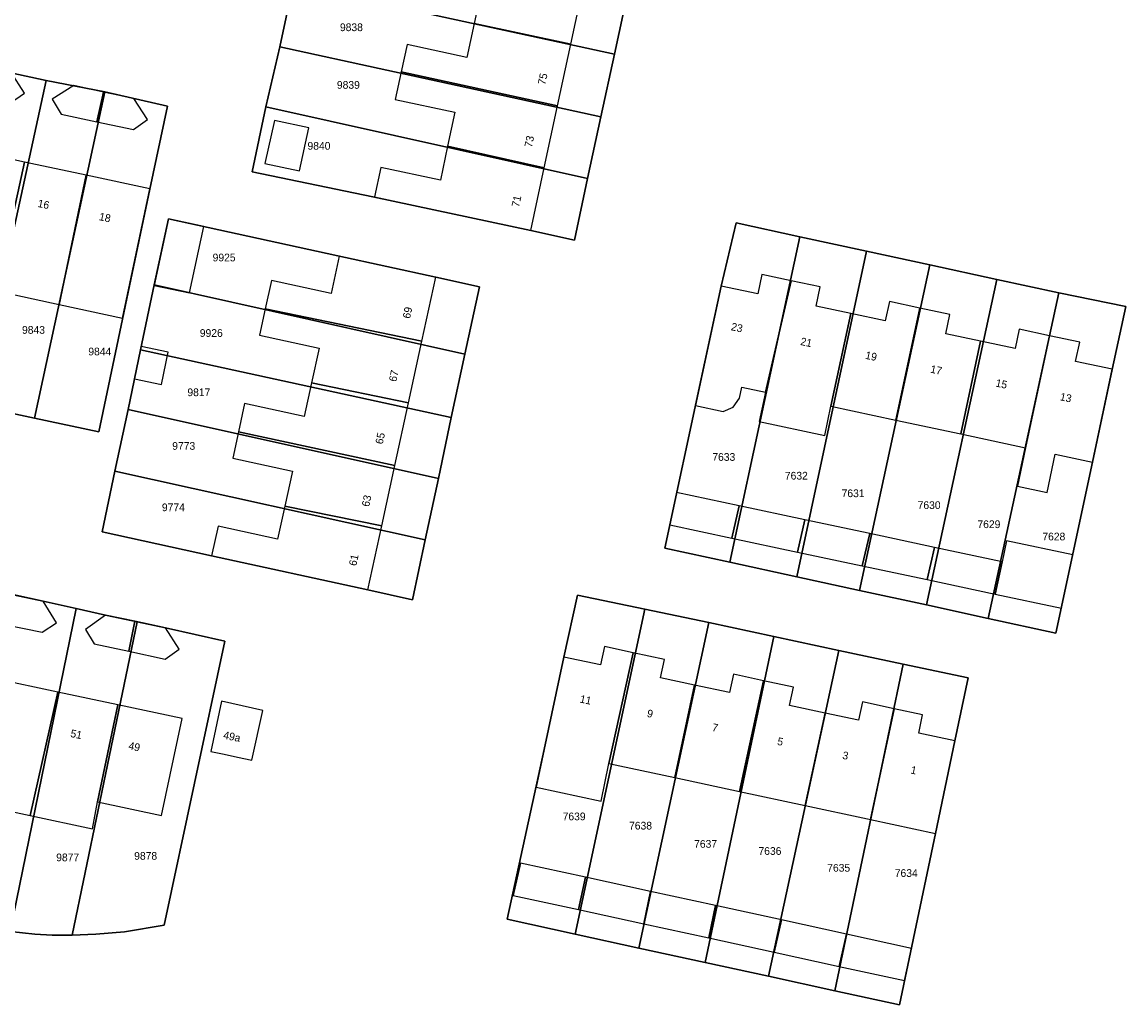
# Model space of a CAD drawing. Header units: metres. Extents: x 91564 to 92566, y 393362 to 394362.
# Tile 67 of 86: x 92283 to 92383, y 393875 to 393964. Entities that reach past the tile are written whole.
import ezdxf

# ---------------------------------------------------------------- set-up
doc = ezdxf.new("R2010")
doc.units = ezdxf.units.M
for name, color, linetype in [('ADRES', 1, 'CONTINUOUS'), ('PAND', 1, 'CONTINUOUS'), ('PERCEEL', 7, 'CONTINUOUS'), ('PERCEELNUMMER', 7, 'CONTINUOUS')]:
    doc.layers.add(name, color=color, linetype=linetype)

msp = doc.modelspace()

# ---------------------------------------------------------------- linework, layer by layer
at = {"layer": 'PAND'}
for points in [[(92333.744, 393967.921), (92319.557, 393971.023), (92319.029, 393968.571), (92324.445, 393967.405), (92323.776, 393964.295), (92332.564, 393962.425), (92333.744, 393967.921)], [(92332.564, 393962.425), (92323.776, 393964.295), (92323.116, 393961.227), (92317.7, 393962.392), (92317.166, 393959.913), (92331.365, 393956.844), (92332.564, 393962.425)], [(92281.728, 393959.902), (92279.05, 393960.467), (92278.404, 393957.807), (92281.694, 393957.11), (92282.957, 393957.975), (92281.728, 393959.902)], [(92331.365, 393956.844), (92317.166, 393959.913), (92316.629, 393957.416), (92322.045, 393956.251), (92321.381, 393953.164), (92330.151, 393951.193), (92331.365, 393956.844)], [(92290.155, 393958.081), (92287.457, 393958.672), (92285.491, 393957.422), (92286.305, 393956.065), (92289.536, 393955.382), (92290.155, 393958.081)], [(92292.879, 393957.485), (92290.155, 393958.081), (92289.536, 393955.382), (92292.87, 393954.677), (92294.12, 393955.587), (92292.879, 393957.485)], [(92308.781, 393954.824), (92305.651, 393955.49), (92304.801, 393951.582), (92307.931, 393950.916), (92308.781, 393954.824)], [(92282.966, 393951.73), (92277.401, 393952.925), (92275.47, 393944.161), (92274.84, 393941.228), (92280.407, 393940.032), (92282.966, 393951.73)], [(92330.151, 393951.193), (92321.381, 393953.164), (92320.718, 393950.082), (92315.312, 393951.245), (92314.733, 393948.556), (92328.929, 393945.502), (92330.151, 393951.193)], [(92288.562, 393950.528), (92282.966, 393951.73), (92280.407, 393940.032), (92286.124, 393938.802), (92288.562, 393950.528)], [(92294.353, 393949.284), (92288.562, 393950.528), (92286.124, 393938.802), (92291.88, 393937.566), (92294.353, 393949.284)], [(92296.029, 393946.56), (92294.752, 393940.536), (92297.961, 393939.856), (92299.238, 393945.88), (92296.029, 393946.56)], [(92304.823, 393938.414), (92319.044, 393935.466), (92320.306, 393941.276), (92311.531, 393943.186), (92310.793, 393939.795), (92305.38, 393940.973), (92304.823, 393938.414)], [(92352.553, 393940.96), (92349.902, 393941.524), (92349.528, 393939.768), (92346.202, 393940.476), (92343.89, 393929.619), (92346.385, 393929.087), (92347.304, 393929.481), (92347.871, 393930.305), (92348.079, 393931.283), (92350.221, 393930.827), (92352.553, 393940.96)], [(92357.97, 393937.97), (92354.83, 393938.639), (92355.204, 393940.396), (92352.553, 393940.96), (92350.221, 393930.827), (92349.659, 393928.186), (92355.616, 393926.917), (92356.178, 393929.558), (92357.97, 393937.97)], [(92364.232, 393938.474), (92361.484, 393939.059), (92361.11, 393937.301), (92357.97, 393937.97), (92356.178, 393929.558), (92362.066, 393928.304), (92364.232, 393938.474)], [(92319.044, 393935.466), (92304.823, 393938.414), (92304.298, 393936), (92309.711, 393934.822), (92309.029, 393931.691), (92317.828, 393929.868), (92319.044, 393935.466)], [(92369.746, 393935.462), (92366.607, 393936.131), (92366.981, 393937.889), (92364.232, 393938.474), (92362.066, 393928.304), (92367.955, 393927.05), (92369.746, 393935.462)], [(92376.018, 393935.965), (92373.261, 393936.552), (92372.886, 393934.793), (92369.746, 393935.462), (92367.955, 393927.05), (92373.853, 393925.794), (92376.018, 393935.965)], [(92381.709, 393932.914), (92378.383, 393933.622), (92378.758, 393935.382), (92376.018, 393935.965), (92373.853, 393925.794), (92373.114, 393922.321), (92375.804, 393921.748), (92376.543, 393925.221), (92379.918, 393924.502), (92381.709, 393932.914)], [(92296.02, 393934.462), (92293.574, 393934.981), (92292.949, 393932.047), (92295.397, 393931.526), (92296.02, 393934.462)], [(92317.828, 393929.868), (92309.029, 393931.691), (92308.367, 393928.646), (92302.954, 393929.824), (92302.392, 393927.243), (92316.596, 393924.2), (92317.828, 393929.868)], [(92316.596, 393924.2), (92302.392, 393927.243), (92301.871, 393924.851), (92307.285, 393923.673), (92306.59, 393920.48), (92315.405, 393918.715), (92316.596, 393924.2)], [(92347.85, 393920.525), (92342.168, 393921.735), (92341.543, 393918.802), (92347.177, 393917.602), (92347.85, 393920.525)], [(92315.405, 393918.715), (92306.59, 393920.48), (92305.943, 393917.507), (92300.539, 393918.683), (92299.955, 393915.996), (92314.143, 393912.908), (92315.405, 393918.715)], [(92353.807, 393919.257), (92347.85, 393920.525), (92347.177, 393917.602), (92353.134, 393916.333), (92353.807, 393919.257)], [(92359.695, 393918.003), (92353.807, 393919.257), (92353.134, 393916.333), (92359.022, 393915.079), (92359.695, 393918.003)], [(92359.695, 393918.003), (92359.022, 393915.079), (92364.911, 393913.825), (92365.584, 393916.749), (92359.695, 393918.003)], [(92378.121, 393916.064), (92372.11, 393917.344), (92371.706, 393915.446), (92371.081, 393912.511), (92377.092, 393911.231), (92378.121, 393916.064)], [(92371.706, 393915.446), (92365.584, 393916.749), (92364.911, 393913.825), (92371.081, 393912.511), (92371.706, 393915.446)], [(92284.678, 393911.886), (92281.915, 393912.467), (92281.316, 393909.733), (92284.585, 393909.045), (92285.887, 393909.914), (92284.678, 393911.886)], [(92292.986, 393910.045), (92290.322, 393910.614), (92288.498, 393909.313), (92289.292, 393908.014), (92292.435, 393907.328), (92292.986, 393910.045)], [(92295.766, 393909.451), (92292.986, 393910.045), (92292.435, 393907.328), (92295.742, 393906.606), (92296.997, 393907.501), (92295.766, 393909.451)], [(92338.223, 393907.195), (92335.615, 393907.755), (92335.258, 393906.093), (92331.944, 393906.804), (92330.143, 393898.415), (92329.425, 393894.989), (92335.319, 393893.725), (92336.024, 393897.153), (92338.223, 393907.195)], [(92343.79, 393904.262), (92340.704, 393904.924), (92341.061, 393906.586), (92338.223, 393907.195), (92336.024, 393897.153), (92341.998, 393895.871), (92343.79, 393904.262)], [(92286.008, 393903.608), (92280.304, 393904.82), (92278.328, 393896.061), (92277.781, 393893.621), (92283.496, 393892.407), (92286.008, 393903.608)], [(92350.069, 393904.653), (92347.328, 393905.241), (92346.971, 393903.579), (92343.79, 393904.262), (92341.998, 393895.871), (92347.867, 393894.611), (92350.069, 393904.653)], [(92355.64, 393901.718), (92352.427, 393902.408), (92352.784, 393904.07), (92350.069, 393904.653), (92347.867, 393894.611), (92353.825, 393893.333), (92355.64, 393901.718)], [(92291.44, 393902.453), (92286.008, 393903.608), (92283.496, 393892.407), (92289.154, 393891.204), (92289.593, 393893.666), (92291.44, 393902.453)], [(92291.44, 393902.453), (92289.593, 393893.666), (92295.405, 393892.431), (92297.272, 393901.213), (92291.44, 393902.453)], [(92302.305, 393897.716), (92303.606, 393897.442), (92304.592, 393901.951), (92300.865, 393902.793), (92299.898, 393898.223), (92301.088, 393897.972), (92302.305, 393897.716)], [(92361.915, 393902.111), (92359.041, 393902.728), (92358.685, 393901.065), (92355.64, 393901.718), (92353.825, 393893.333), (92359.508, 393892.114), (92359.758, 393892.06), (92361.915, 393902.111)], [(92361.915, 393902.111), (92359.758, 393892.06), (92365.681, 393890.789), (92367.435, 393899.187), (92364.141, 393899.894), (92364.497, 393901.557), (92361.915, 393902.111)], [(92333.898, 393886.814), (92327.982, 393888.104), (92327.343, 393885.172), (92333.26, 393883.882), (92333.898, 393886.814)], [(92339.792, 393885.528), (92333.898, 393886.814), (92333.26, 393883.882), (92339.177, 393882.591), (92339.792, 393885.528)], [(92345.695, 393884.24), (92339.792, 393885.528), (92339.177, 393882.591), (92345.093, 393881.301), (92345.695, 393884.24)], [(92351.678, 393882.936), (92345.695, 393884.24), (92345.093, 393881.301), (92351.015, 393880.01), (92351.678, 393882.936)], [(92357.585, 393881.647), (92351.678, 393882.936), (92351.015, 393880.01), (92356.927, 393878.72), (92357.585, 393881.647)], [(92363.488, 393880.36), (92357.585, 393881.647), (92356.927, 393878.72), (92362.844, 393877.43), (92363.488, 393880.36)]]:
    msp.add_lwpolyline(points, dxfattribs=at)
at = {"layer": 'PERCEEL'}
for points in [[(92303.634, 393950.853), (92304.889, 393956.746), (92306.155, 393962.192), (92307.345, 393967.877), (92308.501, 393973.487), (92309.746, 393979.117), (92310.37, 393982.049), (92339.6, 393975.828), (92338.998, 393973.032), (92337.708, 393967.034), (92336.52, 393961.514), (92335.295, 393955.823), (92334.091, 393950.229), (92332.89, 393944.648), (92328.925, 393945.5), (92314.592, 393948.581), (92303.634, 393950.853)], [(92336.52, 393961.514), (92337.708, 393967.034), (92308.501, 393973.487), (92307.345, 393967.877), (92336.52, 393961.514)], [(92307.345, 393967.877), (92306.155, 393962.192), (92335.295, 393955.823), (92336.52, 393961.514), (92307.345, 393967.877)], [(92261.405, 393933.275), (92264.237, 393946.566), (92266.105, 393955.35), (92267.875, 393962.859), (92273.66, 393961.592), (92279.201, 393960.378), (92284.936, 393959.122), (92290.266, 393958.11), (92295.935, 393956.81), (92294.35, 393949.28), (92292.51, 393940.495), (92289.73, 393927.25), (92283.889, 393928.492), (92278.488, 393929.641), (92272.72, 393930.868), (92267.222, 393932.038), (92261.405, 393933.275)], [(92306.155, 393962.192), (92304.889, 393956.746), (92334.091, 393950.229), (92335.295, 393955.823), (92306.155, 393962.192)], [(92284.936, 393959.122), (92279.201, 393960.378), (92272.72, 393930.868), (92278.488, 393929.641), (92284.936, 393959.122)], [(92278.488, 393929.641), (92283.889, 393928.492), (92290.266, 393958.11), (92284.936, 393959.122), (92278.488, 393929.641)], [(92290.266, 393958.11), (92283.889, 393928.492), (92289.73, 393927.25), (92292.51, 393940.495), (92294.35, 393949.28), (92295.935, 393956.81), (92290.266, 393958.11)], [(92304.889, 393956.746), (92303.634, 393950.853), (92314.592, 393948.581), (92328.925, 393945.5), (92332.89, 393944.648), (92334.091, 393950.229), (92304.889, 393956.746)], [(92290.005, 393918.161), (92291.176, 393923.665), (92292.368, 393929.282), (92293.491, 393934.695), (92294.745, 393940.572), (92296.056, 393946.586), (92311.424, 393943.211), (92320.305, 393941.275), (92324.271, 393940.393), (92322.934, 393934.282), (92321.701, 393928.53), (92320.555, 393923.019), (92319.327, 393917.426), (92318.203, 393912.002), (92314.14, 393912.905), (92299.955, 393915.995), (92290.005, 393918.161)], [(92296.056, 393946.586), (92294.745, 393940.572), (92322.934, 393934.282), (92324.271, 393940.393), (92320.305, 393941.275), (92311.424, 393943.211), (92296.056, 393946.586)], [(92347.584, 393946.198), (92346.2, 393940.475), (92344.41, 393932.06), (92341.105, 393916.693), (92346.989, 393915.413), (92353.347, 393944.948), (92347.584, 393946.198)], [(92341.105, 393916.693), (92344.41, 393932.06), (92346.2, 393940.475), (92347.584, 393946.198), (92353.347, 393944.948), (92359.402, 393943.635), (92365.165, 393942.385), (92371.245, 393941.066), (92376.862, 393939.848), (92382.955, 393938.62), (92381.705, 393932.91), (92379.915, 393924.5), (92376.605, 393908.969), (92370.452, 393910.308), (92364.837, 393911.529), (92358.757, 393912.852), (92353.069, 393914.09), (92346.989, 393915.413), (92341.105, 393916.693)], [(92359.402, 393943.635), (92353.347, 393944.948), (92346.989, 393915.413), (92353.069, 393914.09), (92359.402, 393943.635)], [(92365.165, 393942.385), (92359.402, 393943.635), (92353.069, 393914.09), (92358.757, 393912.852), (92365.165, 393942.385)], [(92371.245, 393941.066), (92365.165, 393942.385), (92358.757, 393912.852), (92364.837, 393911.529), (92371.245, 393941.066)], [(92364.837, 393911.529), (92370.452, 393910.308), (92376.862, 393939.848), (92371.245, 393941.066), (92364.837, 393911.529)], [(92321.701, 393928.53), (92322.934, 393934.282), (92294.745, 393940.572), (92293.491, 393934.695), (92321.701, 393928.53)], [(92376.862, 393939.848), (92370.452, 393910.308), (92376.605, 393908.969), (92379.915, 393924.5), (92381.705, 393932.91), (92382.955, 393938.62), (92376.862, 393939.848)], [(92293.491, 393934.695), (92292.368, 393929.282), (92320.555, 393923.019), (92321.701, 393928.53), (92293.491, 393934.695)], [(92292.368, 393929.282), (92291.176, 393923.665), (92319.327, 393917.426), (92320.555, 393923.019), (92292.368, 393929.282)], [(92291.176, 393923.665), (92290.005, 393918.161), (92299.955, 393915.995), (92314.14, 393912.905), (92318.203, 393912.002), (92319.327, 393917.426), (92291.176, 393923.665)], [(92275.932, 393882.913), (92277.651, 393882.466), (92278.281, 393882.305), (92279.924, 393882.104), (92281.665, 393881.882), (92287.644, 393911.214), (92284.675, 393911.885), (92281.939, 393912.458), (92275.932, 393882.913)], [(92281.939, 393912.458), (92284.675, 393911.885), (92287.644, 393911.214), (92290.32, 393910.61), (92293.185, 393909.997), (92295.765, 393909.45), (92301.168, 393908.235), (92295.637, 393882.451), (92292.033, 393881.847), (92289.457, 393881.635), (92287.294, 393881.558), (92287.217, 393881.555), (92285.478, 393881.547), (92283.916, 393881.653), (92281.665, 393881.882)], [(92333.177, 393912.43), (92331.94, 393906.8), (92330.14, 393898.415), (92326.778, 393883.001), (92332.954, 393881.652), (92339.271, 393911.145), (92333.177, 393912.43)], [(92326.778, 393883.001), (92330.14, 393898.415), (92331.94, 393906.8), (92333.177, 393912.43), (92339.271, 393911.145), (92345.105, 393909.937), (92350.979, 393908.652), (92356.883, 393907.393), (92362.738, 393906.163), (92368.631, 393904.915), (92367.435, 393899.185), (92365.68, 393890.785), (92362.394, 393875.226), (92356.536, 393876.504), (92350.506, 393877.821), (92344.745, 393879.078), (92338.74, 393880.389), (92332.954, 393881.652), (92326.778, 393883.001)], [(92281.665, 393881.882), (92283.916, 393881.653), (92285.478, 393881.547), (92287.217, 393881.555), (92287.294, 393881.558), (92293.185, 393909.997), (92290.32, 393910.61), (92287.644, 393911.214), (92281.665, 393881.882)], [(92332.954, 393881.652), (92338.74, 393880.389), (92345.105, 393909.937), (92339.271, 393911.145), (92332.954, 393881.652)], [(92293.185, 393909.997), (92287.294, 393881.558), (92289.457, 393881.635), (92292.033, 393881.847), (92295.637, 393882.451), (92301.168, 393908.235), (92295.765, 393909.45), (92293.185, 393909.997)], [(92338.74, 393880.389), (92344.745, 393879.078), (92350.979, 393908.652), (92345.105, 393909.937), (92338.74, 393880.389)], [(92344.745, 393879.078), (92350.506, 393877.821), (92356.883, 393907.393), (92350.979, 393908.652), (92344.745, 393879.078)], [(92362.738, 393906.163), (92356.883, 393907.393), (92350.506, 393877.821), (92356.536, 393876.504), (92362.738, 393906.163)], [(92362.738, 393906.163), (92356.536, 393876.504), (92362.394, 393875.226), (92365.68, 393890.785), (92367.435, 393899.185), (92368.631, 393904.915), (92362.738, 393906.163)]]:
    msp.add_lwpolyline(points, dxfattribs=at)

# ---------------------------------------------------------------- texts
at = {"layer": 'ADRES'}
for s, rotation, p in [('75', 77.899, (92330.243, 393958.689)), ('73', 77.899, (92329.026, 393953.013)), ('16', 347.899, (92284.118, 393947.663)), ('71', 77.899, (92327.862, 393947.591)), ('18', 347.899, (92289.692, 393946.465)), ('69', 77.802, (92317.964, 393937.472)), ('23', 347.997, (92347.065, 393936.474)), ('21', 348.002, (92353.361, 393935.134)), ('19', 348.002, (92359.247, 393933.881)), ('67', 77.802, (92316.719, 393931.739)), ('17', 348.002, (92365.156, 393932.624)), ('15', 348.002, (92371.078, 393931.361)), ('13', 348.002, (92376.919, 393930.118)), ('65', 77.802, (92315.486, 393926.069)), ('63', 77.802, (92314.252, 393920.395)), ('61', 77.796, (92313.085, 393915.023)), ('11', 347.899, (92333.332, 393902.686)), ('9', 347.899, (92339.432, 393901.378)), ('51', 348.002, (92287.094, 393899.559)), ('49a', 348.1, (92300.97, 393899.402)), ('7', 347.899, (92345.337, 393900.11)), ('49', 347.997, (92292.358, 393898.438)), ('5', 347.899, (92351.256, 393898.842)), ('3', 347.899, (92357.171, 393897.573)), ('1', 347.899, (92363.365, 393896.242))]:
    msp.add_text(s, height=0.7, rotation=rotation, dxfattribs=at).set_placement(p)
at = {"layer": 'PERCEELNUMMER'}
for s, p in [('9838', (92311.606, 393963.61)), ('9839', (92311.328, 393958.379)), ('9840', (92308.659, 393952.846)), ('9925', (92300.047, 393942.714)), ('9843', (92282.744, 393936.141)), ('9926', (92298.884, 393935.859)), ('9844', (92288.763, 393934.18)), ('9817', (92297.757, 393930.479)), ('9773', (92296.381, 393925.612)), ('7633', (92345.409, 393924.609)), ('7632', (92351.995, 393922.909)), ('7631', (92357.147, 393921.314)), ('7630', (92364.046, 393920.237)), ('9774', (92295.442, 393920.039)), ('7629', (92369.475, 393918.505)), ('7628', (92375.369, 393917.388)), ('7639', (92331.821, 393891.984)), ('7638', (92337.851, 393891.145)), ('7637', (92343.757, 393889.49)), ('9877', (92285.845, 393888.266)), ('9878', (92292.927, 393888.402)), ('7636', (92349.598, 393888.845)), ('7635', (92355.839, 393887.321)), ('7634', (92361.972, 393886.844))]:
    msp.add_text(s, height=0.7, dxfattribs=at).set_placement(p)

doc.saveas('drawing.dxf')
